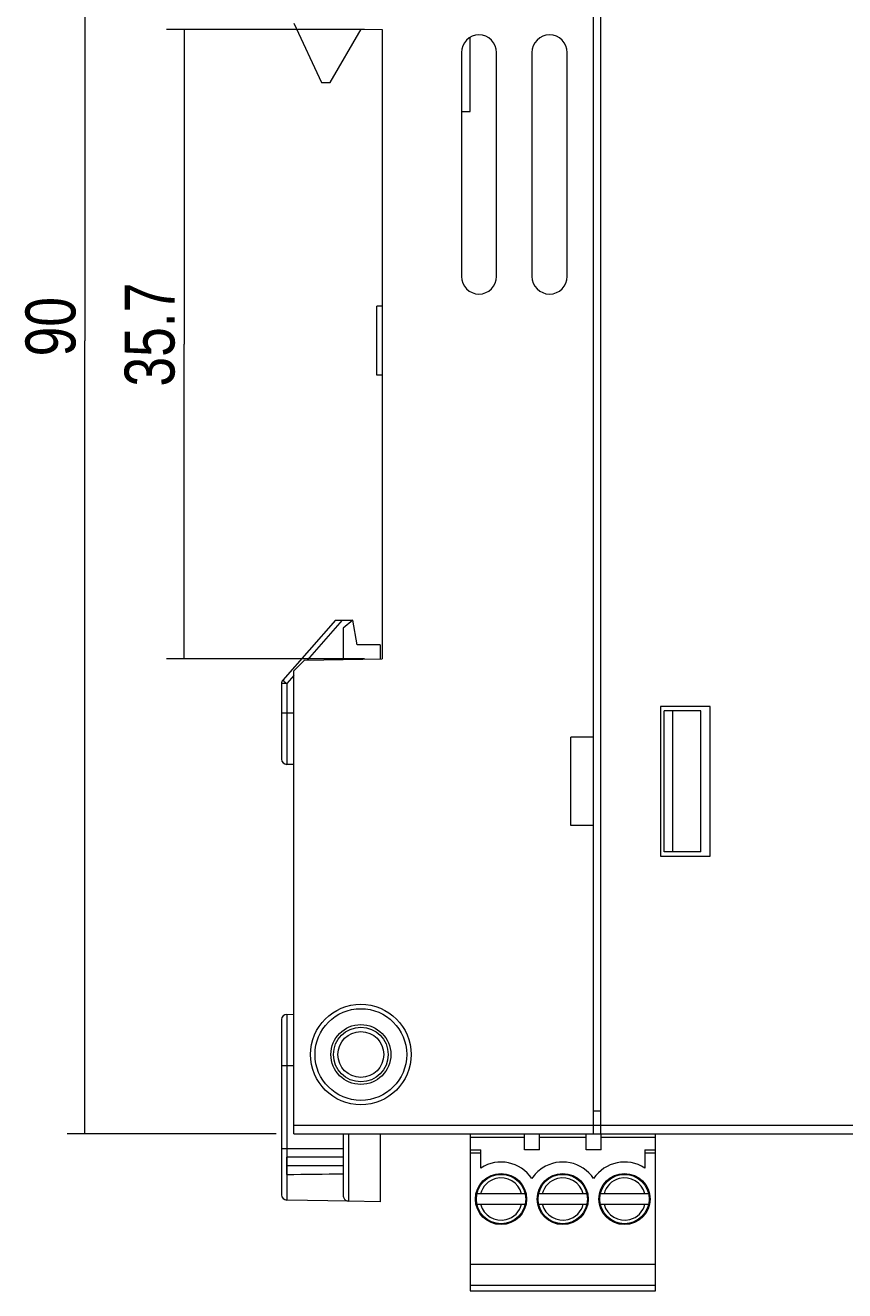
# Model space of a CAD drawing. Extents: x 167 to 469, y 389 to 524.
# Tile 6 of 21: x 231 to 277, y 399 to 471. Entities that reach past the tile are written whole.
import ezdxf

# ---------------------------------------------------------------- set-up
doc = ezdxf.new("R2010")
doc.units = 0
doc.header["$MEASUREMENT"] = 0
doc.layers.get('0').update_dxf_attribs({"lineweight": 0})
for name, color, linetype, lineweight in [('02___PRT_ALL_AXES', 7, 'Continuous', 0), ('DESMOLDEO', 7, 'Continuous', 0), ('REDONDEOS', 7, 'Continuous', 0)]:
    doc.layers.add(name, color=color, linetype=linetype, lineweight=lineweight)

# ---------------------------------------------------------------- blocks, each defined once
blk = doc.blocks.new('Block_5')
at = {"color": 250, "lineweight": 9, "true_color": 0x1d1d1b}
for p, q in [((249.728, 470.89), (238.503, 470.89)), ((239.503, 470.89), (239.503, 453.04)), ((239.503, 435.19), (239.503, 453.04))]:
    blk.add_line(p, q, dxfattribs=at)
at = {"color": 8, "lineweight": 9, "true_color": 0x808080}
blk.add_line((249.728, 435.19), (238.503, 435.19), dxfattribs=at)
at = {"insert": (239.003, 450.64), "char_height": 0.2, "attachment_point": 7, "rotation": 90}
blk.add_mtext('\\C250;\\c1776925;\\FNetto Pro|b0|i0|c1;\\H2.832000;\\W0.800000;35.7', dxfattribs=at)
blk = doc.blocks.new('Block_7')
at = {"color": 250, "lineweight": 9, "true_color": 0x1d1d1b}
for p in [(233.883, 498.24), (233.883, 408.24)]:
    blk.add_line(p, (233.883, 453.24), dxfattribs=at)
at = {"color": 8, "lineweight": 9, "true_color": 0x808080}
blk.add_line((244.728, 408.24), (232.883, 408.24), dxfattribs=at)
at = {"insert": (233.383, 452.351), "char_height": 0.2, "attachment_point": 7, "rotation": 90}
blk.add_mtext('\\C250;\\c1776925;\\FNetto Pro|b0|i0|c1;\\H2.832000;\\W0.800000;90', dxfattribs=at)

msp = doc.modelspace()

# ---------------------------------------------------------------- linework, layer by layer
at = {"color": 18, "lineweight": 9, "true_color": 0x000000}
for p, q in [((262.728, 408.24), (262.728, 498.24)), ((263.128, 408.24), (263.128, 498.24)), ((245.728, 471.249), (247.295, 467.89)), ((247.794, 467.89), (249.538, 470.911)), ((249.538, 470.911), (250.728, 470.89)), ((250.728, 470.89), (250.728, 435.19)), ((255.728, 466.24), (255.728, 470.456)), ((255.228, 469.59), (255.228, 456.89)), ((257.228, 456.89), (257.228, 469.59)), ((259.228, 469.59), (259.228, 456.89)), ((261.228, 456.89), (261.228, 469.59)), ((247.295, 467.89), (247.794, 467.89)), ((255.228, 466.24), (255.728, 466.24)), ((250.428, 451.28), (250.428, 455.2)), ((250.728, 455.2), (250.428, 455.2)), ((250.728, 451.28), (250.428, 451.28)), ((246.328, 435.113), (245.728, 434.503)), ((246.328, 435.113), (250.728, 435.19)), ((245.728, 408.24), (245.728, 434.503)), ((269.328, 432.49), (266.528, 432.49)), ((266.528, 432.49), (266.528, 423.99)), ((268.808, 432.24), (266.728, 432.24)), ((266.728, 424.24), (266.728, 432.24)), ((267.228, 424.24), (267.228, 432.24)), ((268.808, 424.24), (268.808, 432.24)), ((269.328, 423.99), (269.328, 432.49)), ((262.728, 430.74), (261.428, 430.74)), ((261.428, 425.74), (261.428, 430.74)), ((262.728, 425.74), (261.428, 425.74)), ((266.528, 423.99), (269.328, 423.99)), ((268.808, 424.24), (266.728, 424.24)), ((262.728, 409.54), (263.128, 409.544)), ((245.728, 408.74), (292.96, 408.74)), ((245.728, 408.24), (294.728, 408.24)), ((255.728, 408.24), (255.728, 399.34)), ((258.803, 408.04), (255.728, 408.04)), ((258.803, 407.34), (258.803, 408.24)), ((259.653, 407.34), (259.653, 408.24)), ((262.303, 408.04), (259.653, 408.04)), ((262.303, 407.34), (262.303, 408.24)), ((263.153, 407.34), (263.153, 408.24)), ((266.228, 408.04), (263.153, 408.04)), ((266.228, 399.34), (266.228, 408.24)), ((255.728, 407.34), (256.328, 407.34)), ((256.328, 407.14), (255.728, 407.14)), ((256.328, 406.297), (256.328, 407.34)), ((259.653, 407.34), (258.803, 407.34)), ((263.153, 407.34), (262.303, 407.34)), ((265.628, 407.34), (266.228, 407.34)), ((265.628, 407.34), (265.628, 406.297)), ((266.228, 407.14), (265.628, 407.14)), ((248.528, 406.925), (245.328, 406.925)), ((245.328, 405.934), (245.328, 406.925)), ((248.528, 406.425), (245.328, 406.425)), ((258.846, 404.84), (256.111, 404.84)), ((256.111, 404.24), (258.846, 404.24)), ((262.346, 404.84), (259.611, 404.84)), ((259.611, 404.24), (262.346, 404.24)), ((265.846, 404.84), (263.111, 404.84)), ((263.111, 404.24), (265.846, 404.24)), ((255.728, 400.84), (266.228, 400.84)), ((255.728, 399.65), (266.228, 399.65)), ((255.728, 399.34), (266.228, 399.34))]:
    msp.add_line(p, q, dxfattribs=at)
for centre, radius in [((249.528, 412.74), 2.85), ((249.528, 412.74), 2.6), ((249.528, 412.74), 1.7), ((249.528, 412.74), 1.55), ((257.478, 404.54), 1.45), ((257.478, 404.54), 1.4), ((260.978, 404.54), 1.45), ((260.978, 404.54), 1.4), ((264.478, 404.54), 1.45), ((264.478, 404.54), 1.4)]:
    msp.add_circle(centre, radius, dxfattribs=at)
for points in [[(257.228, 469.59), (257.228, 470.142), (256.781, 470.59), (256.228, 470.59), (255.676, 470.59), (255.228, 470.142), (255.228, 469.59)], [(261.228, 469.59), (261.228, 470.142), (260.781, 470.59), (260.228, 470.59), (259.676, 470.59), (259.228, 470.142), (259.228, 469.59)], [(255.228, 456.89), (255.228, 456.338), (255.676, 455.89), (256.228, 455.89), (256.781, 455.89), (257.228, 456.338), (257.228, 456.89)], [(259.228, 456.89), (259.228, 456.338), (259.676, 455.89), (260.228, 455.89), (260.781, 455.89), (261.228, 456.338), (261.228, 456.89)], [(262.728, 405.701), (262.087, 406.667), (260.784, 406.931), (259.818, 406.29), (259.584, 406.135), (259.384, 405.935), (259.228, 405.701)], [(258.64, 404.84), (258.475, 405.482), (257.82, 405.868), (257.178, 405.702), (256.756, 405.593), (256.426, 405.263), (256.317, 404.84)], [(262.14, 404.84), (261.975, 405.482), (261.32, 405.868), (260.678, 405.702), (260.256, 405.593), (259.926, 405.263), (259.817, 404.84)], [(265.64, 404.84), (265.475, 405.482), (264.82, 405.868), (264.178, 405.702), (263.756, 405.593), (263.426, 405.263), (263.317, 404.84)], [(256.317, 404.24), (256.482, 403.598), (257.137, 403.212), (257.778, 403.378), (258.201, 403.487), (258.531, 403.817), (258.64, 404.24)], [(259.817, 404.24), (259.982, 403.598), (260.637, 403.212), (261.278, 403.378), (261.701, 403.487), (262.031, 403.817), (262.14, 404.24)], [(263.317, 404.24), (263.482, 403.598), (264.137, 403.212), (264.778, 403.378), (265.201, 403.487), (265.531, 403.817), (265.64, 404.24)]]:
    msp.add_open_spline(points, degree=3, knots=[0, 0, 0, 0, 1, 1, 1, 2, 2, 2, 2], dxfattribs=at)
for points in [[(259.228, 405.701), (258.59, 406.663), (257.295, 406.929), (256.328, 406.297)], [(265.628, 406.297), (264.662, 406.929), (263.367, 406.663), (262.728, 405.701)], [(245.328, 405.934), (246.395, 405.948), (247.462, 405.961), (248.528, 405.974)]]:
    msp.add_open_spline(points, degree=3, dxfattribs=at)
at = {"layer": '02___PRT_ALL_AXES', "color": 18, "lineweight": 9, "true_color": 0x000000}
msp.add_circle((249.528, 412.74), 1.3, dxfattribs=at)
at = {"layer": 'DESMOLDEO', "color": 18, "lineweight": 9, "true_color": 0x000000}
for p, q in [((249.082, 437.39), (248.528, 436.926)), ((249.328, 435.99), (249.082, 437.39)), ((248.528, 436.926), (248.528, 435.152)), ((250.628, 435.99), (249.328, 435.99)), ((250.628, 435.99), (250.628, 435.188)), ((245.728, 429.197), (245.323, 429.204)), ((245.323, 415.019), (245.728, 415.026)), ((250.628, 408.24), (250.628, 404.39)), ((248.823, 404.422), (245.323, 404.483))]:
    msp.add_line(p, q, dxfattribs=at)
at = {"layer": 'REDONDEOS', "color": 18, "lineweight": 9, "true_color": 0x000000}
for p, q in [((248.082, 437.39), (245.103, 433.982)), ((248.475, 437.39), (246.487, 435.116)), ((248.082, 437.39), (249.082, 437.39)), ((245.028, 433.785), (245.028, 429.505)), ((245.323, 433.785), (245.028, 433.785)), ((245.728, 434.248), (245.323, 433.785)), ((245.323, 433.785), (245.323, 429.204)), ((245.728, 432.112), (245.028, 432.112)), ((245.323, 415.019), (245.323, 404.483)), ((245.028, 414.719), (245.028, 404.783)), ((245.028, 412.112), (245.728, 412.112)), ((248.528, 408.24), (248.528, 404.735)), ((248.823, 408.24), (248.823, 404.422)), ((248.528, 407.39), (245.028, 407.39)), ((250.628, 404.39), (248.823, 404.422))]:
    msp.add_line(p, q, dxfattribs=at)
for points in [[(245.103, 433.982), (245.055, 433.928), (245.028, 433.858), (245.028, 433.785)], [(245.028, 429.504), (245.028, 429.341), (245.16, 429.207), (245.323, 429.204)], [(245.323, 415.019), (245.16, 415.016), (245.028, 414.883), (245.028, 414.719)], [(245.028, 404.783), (245.028, 404.619), (245.16, 404.485), (245.323, 404.483)], [(248.554, 404.6), (248.601, 404.493), (248.706, 404.424), (248.823, 404.422)]]:
    msp.add_open_spline(points, degree=3, dxfattribs=at)
for points, knots in [([(245.103, 433.982), (245.102, 433.982), (245.103, 433.982), (245.103, 433.982), (245.103, 433.982), (245.103, 433.981), (245.103, 433.981), (245.104, 433.981), (245.104, 433.98), (245.105, 433.98), (245.105, 433.979), (245.106, 433.979), (245.106, 433.978), (245.107, 433.977), (245.108, 433.977), (245.109, 433.976), (245.11, 433.975), (245.111, 433.974), (245.112, 433.973), (245.114, 433.971), (245.116, 433.969), (245.119, 433.967), (245.122, 433.964), (245.125, 433.961), (245.128, 433.958), (245.131, 433.955), (245.135, 433.952), (245.139, 433.948), (245.143, 433.944), (245.147, 433.941), (245.152, 433.937), (245.156, 433.932), (245.161, 433.928), (245.166, 433.924), (245.177, 433.914), (245.188, 433.904), (245.2, 433.894), (245.212, 433.882), (245.225, 433.871), (245.238, 433.86), (245.252, 433.848), (245.266, 433.835), (245.28, 433.823), (245.294, 433.81), (245.309, 433.798), (245.323, 433.785)], [0, 0, 0, 0, 1, 1, 1, 2, 2, 2, 3, 3, 3, 4, 4, 4, 5, 5, 5, 6, 6, 6, 7, 7, 7, 8, 8, 8, 9, 9, 9, 10, 10, 10, 11, 11, 11, 12, 12, 12, 13, 13, 13, 14, 14, 14, 15, 15, 15, 15]), ([(248.528, 404.73), (248.528, 404.718), (248.529, 404.706), (248.53, 404.694), (248.533, 404.662), (248.541, 404.63), (248.554, 404.6)], [0, 0, 0, 0, 1, 1, 1, 2, 2, 2, 2])]:
    msp.add_open_spline(points, degree=3, knots=knots, dxfattribs=at)

# ---------------------------------------------------------------- block references
for name in ['Block_7', 'Block_5']:
    msp.add_blockref(name, (0, 0))

doc.saveas('drawing.dxf')
